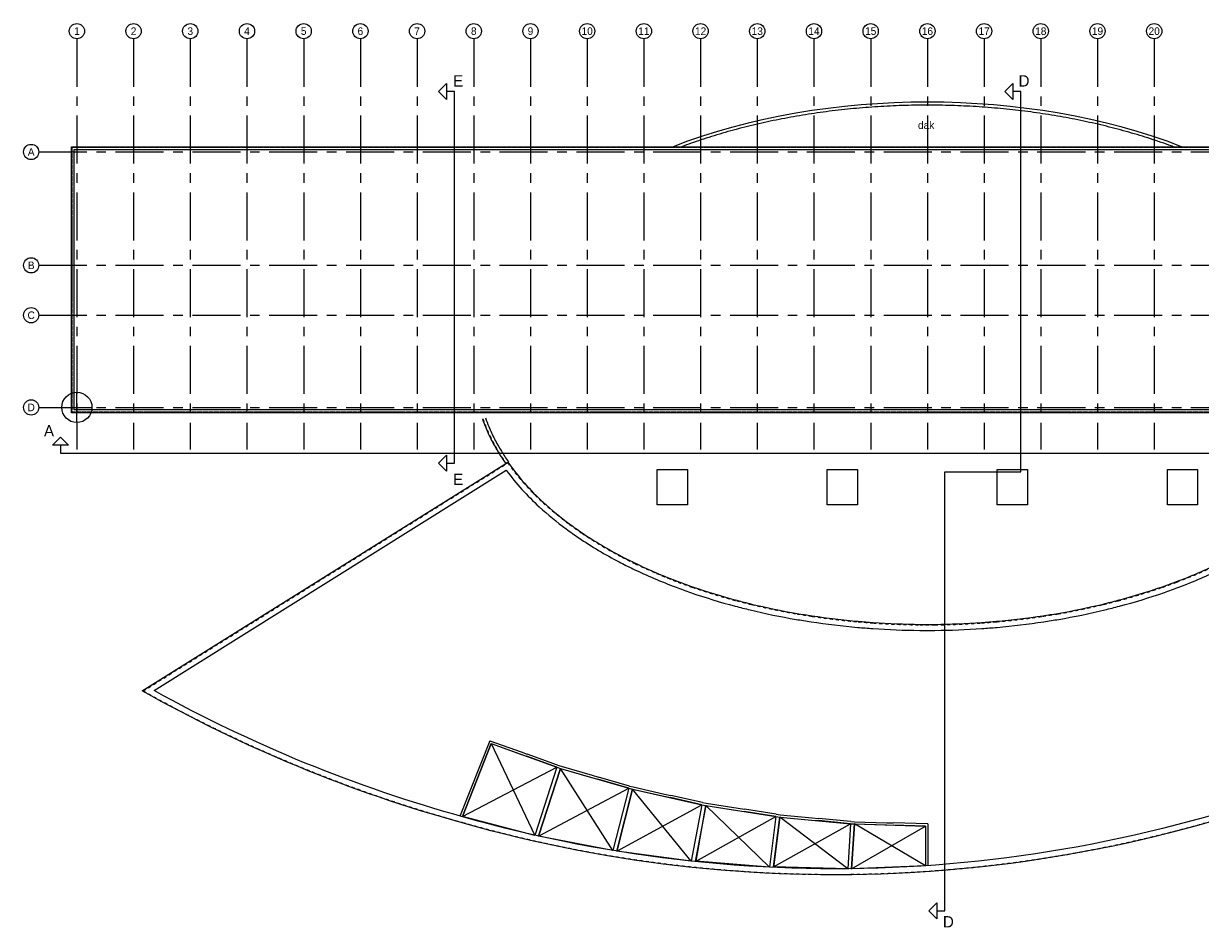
# Model space of a CAD drawing. Header units: millimetres. Extents: x -3528 to 122524, y -34406 to 25397.
# Tile 1 of 16: x -3528 to 74310, y -34406 to 25397. Entities that reach past the tile are written whole.
import ezdxf
from ezdxf.enums import TextEntityAlignment as Align

# ---------------------------------------------------------------- set-up
doc = ezdxf.new("R2010")
doc.units = ezdxf.units.MM
doc.header["$LTSCALE"] = 100
doc.header["$MEASUREMENT"] = 0
for name, pattern in [('CENTER', [50.8, 31.75, -6.35, 6.35, -6.35]), ('HIDDENX2', [0.75, 0.5, -0.25]), ('TEGELS', [4, 2, -2])]:
    doc.linetypes.add(name, pattern=pattern)
doc.layers.get('0').update_dxf_attribs({"linetype": 'CONTINUOUS'})
for name, color, linetype in [('AL27----_DAKEN', 8, 'CONTINUOUS'), ('AL37----_DAKOPENINGEN', 8, 'CONTINUOUS'), ('BL$7----_DOORSNEDE', 8, 'CONTINUOUS'), ('BL$7----_STRAMIEN', 8, 'CONTINUOUS')]:
    doc.layers.add(name, color=color, linetype=linetype)
doc.layers.add('BL$7----_REFPUNT', color=253, linetype='CONTINUOUS', plot=False)
doc.styles.add('02_100', font='B-GBP.shx', dxfattribs={"height": 250})
doc.styles.add('03_200', font='B-GBP.shx', dxfattribs={"height": 700})

# ---------------------------------------------------------------- blocks, each defined once
blk = doc.blocks.new('RJ6')
at = {"color": 0, "linetype": 'ByBlock', "lineweight": -2}
for p, q in [((-50097, -7041), (-52059, -11997)), ((-50011, -7232), (-51920, -12052)), ((-50097, -7041), (-48034, -7784)), ((-50011, -7232), (-48085, -7925)), ((-48085, -7925), (-47684, -8070)), ((-48034, -7784), (-47633, -7928)), ((-45675, -8793), (-47684, -8070)), ((-45624, -8652), (-47633, -7928)), ((-45675, -8793), (-47140, -13302)), ((-45428, -8873), (-46885, -13359)), ((-45675, -8793), (-45428, -8873)), ((-45629, -8650), (-45381, -8731)), ((-45428, -8873), (-43377, -9469)), ((-45386, -8729), (-43335, -9325)), ((-43335, -9325), (-42926, -9444)), ((-43377, -9469), (-42968, -9588)), ((-40917, -10184), (-42968, -9588)), ((-40875, -10040), (-42926, -9444)), ((-40880, -10038), (-40628, -10103)), ((-40633, -10102), (-38548, -10568)), ((-40917, -10184), (-41977, -14311)), ((-40665, -10248), (-41719, -14354)), ((-40917, -10184), (-40665, -10248)), ((-40665, -10248), (-38581, -10714)), ((-38581, -10714), (-38165, -10807)), ((-38548, -10568), (-38133, -10661)), ((-36081, -11273), (-38165, -10807)), ((-36049, -11127), (-38133, -10661)), ((-36081, -11273), (-36795, -15014)), ((-35826, -11322), (-36536, -15041)), ((-36081, -11273), (-35826, -11322)), ((-36053, -11126), (-35798, -11174)), ((-35826, -11322), (-33717, -11656)), ((-35803, -11174), (-33693, -11508)), ((-33717, -11656), (-33296, -11722)), ((-33693, -11508), (-33273, -11574)), ((-31163, -11908), (-33273, -11574)), ((-31187, -12057), (-33296, -11722)), ((-31187, -12057), (-31611, -15413)), ((-30929, -12089), (-31350, -15425)), ((-31187, -12057), (-30929, -12089)), ((-31168, -11908), (-30910, -11940)), ((-30929, -12089), (-28803, -12290)), ((-30915, -11940), (-28789, -12141)), ((-28803, -12290), (-28379, -12330)), ((-28789, -12141), (-28365, -12181)), ((-26253, -12531), (-28379, -12330)), ((-26239, -12382), (-28365, -12181)), ((-26243, -12381), (-25984, -12398)), ((-25989, -12398), (-23854, -12465)), ((-26253, -12531), (-26440, -15512)), ((-26253, -12531), (-25993, -12547)), ((-25993, -12547), (-26180, -15509)), ((-25993, -12547), (-23859, -12614)), ((-23859, -12614), (-23433, -12628)), ((-23854, -12465), (-23428, -12478)), ((-21299, -12695), (-23433, -12628)), ((-21149, -12550), (-23428, -12478)), ((-21299, -12695), (-21299, -15315)), ((-21149, -12550), (-21149, -15315))]:
    blk.add_line(p, q, dxfattribs=at)
blk = doc.blocks.new('PH09-022')
for p, q in [((37285, 17836), (39194, 22656)), ((39194, 22656), (43530, 21095)), ((43530, 21095), (42065, 16586)), ((42320, 16529), (43777, 21015)), ((43777, 21015), (48288, 19704)), ((48288, 19704), (47228, 15577)), ((47486, 15534), (48540, 19640)), ((48540, 19640), (53124, 18615)), ((53124, 18615), (52410, 14874)), ((52740, 14870), (53379, 18566)), ((53379, 18566), (58018, 17832)), ((42065, 16586), (37285, 17836)), ((58018, 17832), (57594, 14475)), ((57868, 14493), (58276, 17799)), ((58276, 17799), (62952, 17357)), ((62952, 17357), (62765, 14376)), ((63025, 14379), (63212, 17341)), ((63212, 17341), (67906, 17193)), ((67906, 17193), (67906, 14573)), ((47228, 15577), (42320, 16529)), ((52410, 14874), (47486, 15534)), ((57594, 14475), (52740, 14870)), ((62765, 14376), (57868, 14493)), ((67906, 14573), (63025, 14379))]:
    blk.add_line(p, q)
at = {"color": 0, "linetype": 'ByBlock', "lineweight": -2}
for p, q in [((39194, 22656), (42065, 16586)), ((37285, 17836), (43530, 21095)), ((47228, 15577), (43777, 21015)), ((42320, 16529), (48288, 19704)), ((52410, 14874), (48540, 19640)), ((47486, 15534), (53124, 18615)), ((57594, 14475), (53379, 18566)), ((52740, 14870), (58018, 17832)), ((57868, 14493), (62952, 17357)), ((62765, 14376), (58276, 17799)), ((63025, 14379), (67906, 17193)), ((67906, 14573), (63212, 17341))]:
    blk.add_line(p, q, dxfattribs=at)

msp = doc.modelspace()

# ---------------------------------------------------------------- linework, layer by layer
at = {"layer": 'AL27----_DAKEN'}
for p, q in [((-350, -350), (-350, 17250)), ((-350, 17250), (112850, 17250)), ((-170, 17070), (112670, 17070)), ((-170, -170), (-170, 17070)), ((93870, -350), (-350, -350)), ((112670, -170), (-170, -170)), ((28358, -3717), (28539, -3602))]:
    msp.add_line(p, q, dxfattribs=at)
at = {"layer": 'AL27----_DAKEN', "linetype": 'HIDDENX2'}
for p, q in [((-320, 17220), (112820, 17220)), ((-320, -320), (-320, 17220)), ((93870, -320), (-320, -320))]:
    msp.add_line(p, q, dxfattribs=at)
at = {"layer": 'AL27----_DAKEN'}
for points in [[(85929, -23489, -0.17338), (25490, -27489, -0.060896), (4327, -18757), (28473, -3646), (28505, -3623, 0.053963), (30849, -6278, 0.026968), (32596, -7718, 0.010498), (33411, -8295, 0.028082), (36049, -9864, 0.00806), (36941, -10313, 0.01166), (38341, -10950, 0.01063), (39767, -11523, 0.006616), (40707, -11864, 0.019043), (43648, -12762, 0.005102), (44617, -13007, 0.017392), (47632, -13628, 0.004191), (48619, -13787, 0.016434), (51677, -14152, 0.003703), (52674, -14230, 0.015982), (55750, -14351, 0.003549), (56750, -14351, 0.015982), (59826, -14230, 0.003703), (60823, -14152, 0.016434), (63881, -13787, 0.004192), (64868, -13628, 0.017391), (67884, -13007, 0.005103), (68852, -12762, 0.019042), (71793, -11864, 0.006617), (72733, -11523, 0.021777), (75559, -10313, 0.009091)], [(85414, -23276, -0.172271), (25598, -27104, -0.059099), (5113, -18737), (28401, -4162, 0.048296), (30579, -6573, 0.026957), (32358, -8040, 0.010498), (33187, -8626, 0.028082), (35864, -10219, 0.008058), (36767, -10674, 0.01166), (38184, -11318, 0.01063), (39626, -11897, 0.006616), (40575, -12241, 0.019043), (43545, -13148, 0.005102), (44522, -13396, 0.017392), (47565, -14022, 0.004191), (48558, -14183, 0.016434), (51643, -14551, 0.003703), (52645, -14629, 0.015982), (55747, -14751, 0.003549), (56753, -14751, 0.015982), (59855, -14629, 0.003703), (60857, -14551, 0.016434), (63942, -14183, 0.004192), (64935, -14022, 0.017391), (67978, -13396, 0.005103), (68955, -13148, 0.019042), (71925, -12241, 0.006617), (72874, -11897, 0.021777), (75732, -10674, 0.009085)]]:
    msp.add_lwpolyline(points, format="xyb", dxfattribs=at)
at = {"layer": 'AL27----_DAKEN', "linetype": 'TEGELS'}
msp.add_lwpolyline([(85890, -23473, -0.173297), (25498, -27461, -0.060762), (4386, -18755), (28489, -3671), (28498, -3665, 0.053508), (30829, -6300, 0.026968), (32578, -7742, 0.010498), (33394, -8320, 0.028082), (36035, -9891, 0.00806), (36928, -10341, 0.01166), (38329, -10977, 0.01063), (39757, -11551, 0.006616), (40697, -11892, 0.019043), (43640, -12791, 0.005102), (44609, -13036, 0.017392), (47627, -13658, 0.004191), (48614, -13817, 0.016434), (51675, -14182, 0.003703), (52672, -14260, 0.015982), (55750, -14381, 0.003549), (56750, -14381, 0.015982), (59828, -14260, 0.003703), (60825, -14182, 0.016434), (63886, -13817, 0.004192), (64873, -13658, 0.017391), (67891, -13036, 0.005103), (68860, -12791, 0.019042), (71803, -11892, 0.006617), (72743, -11551, 0.021777), (75572, -10341, 0.009091)], format="xyb", dxfattribs=at)
at = {"layer": 'AL27----_DAKEN'}
msp.add_ellipse((56250, 3050), major_axis=(-30000, 0), ratio=0.571567, start_param=4.117362, end_param=5.307416, dxfattribs=at)
at = {"layer": 'AL27----_DAKEN', "linetype": 'TEGELS'}
msp.add_ellipse((56250, 2650), major_axis=(-30000, 0), ratio=0.571567, start_param=0.200203, end_param=0.379442, dxfattribs=at)
at = {"layer": 'AL27----_DAKEN'}
for points, knots in [([(72501, 17250), (72410, 17284), (72319, 17317), (71769, 17516), (71303, 17675), (70357, 17977), (69876, 18121), (68902, 18394), (68409, 18522), (67410, 18764), (66905, 18877), (65884, 19088), (65369, 19185), (64330, 19364), (63806, 19445), (62751, 19591), (62220, 19656), (61153, 19768), (60617, 19817), (59540, 19896), (59000, 19927), (57917, 19973), (57375, 19988), (56290, 20000), (55747, 19997), (54662, 19976), (54120, 19956), (53039, 19901), (52500, 19865), (51426, 19776), (50891, 19723), (49827, 19601), (49298, 19531), (48247, 19376), (47725, 19290), (46691, 19103), (46179, 19001), (45164, 18781), (44662, 18664), (43670, 18413), (43180, 18280), (42213, 17999), (41737, 17850), (40838, 17553), (40415, 17404), (39999, 17250)], [4.137165, 4.137165, 4.137165, 4.137165, 4.148078, 4.148078, 4.20256, 4.20256, 4.257042, 4.257042, 4.311524, 4.311524, 4.366006, 4.366006, 4.420488, 4.420488, 4.47497, 4.47497, 4.529452, 4.529452, 4.583934, 4.583934, 4.638416, 4.638416, 4.692898, 4.692898, 4.74738, 4.74738, 4.801862, 4.801862, 4.856344, 4.856344, 4.910826, 4.910826, 4.965308, 4.965308, 5.01979, 5.01979, 5.074272, 5.074272, 5.128754, 5.128754, 5.183236, 5.183236, 5.237717, 5.237717, 5.287613, 5.287613, 5.287613, 5.287613]), ([(26821, -770), (26888, -960), (26962, -1150), (27158, -1621), (27288, -1901), (27573, -2458), (27728, -2734), (28040, -3246), (28195, -3483), (28358, -3717)], [6.4833886, 6.4833886, 6.4833886, 6.4833886, 6.5172579, 6.5172579, 6.5678625, 6.5678625, 6.6184671, 6.6184671, 6.6625503, 6.6625503, 6.6625503, 6.6625503]), ([(27023, -698), (27090, -889), (27164, -1079), (27357, -1542), (27484, -1814), (27761, -2355), (27911, -2623), (28219, -3129), (28374, -3366), (28539, -3602)], [6.4833886, 6.4833886, 6.4833886, 6.4833886, 6.517988, 6.517988, 6.5680199, 6.5680199, 6.6180517, 6.6180517, 6.6629975, 6.6629975, 6.6629975, 6.6629975])]:
    msp.add_open_spline(points, degree=3, knots=knots, dxfattribs=at)
at = {"layer": 'AL37----_DAKOPENINGEN'}
for points in [[(38375, -4113), (40375, -4113), (40375, -6434), (38375, -6434)], [(49625, -4113), (51625, -4113), (51625, -6434), (49625, -6434)], [(60875, -4113), (62875, -4113), (62875, -6434), (60875, -6434)], [(72125, -4113), (74125, -4113), (74125, -6434), (72125, -6434)]]:
    msp.add_lwpolyline(points, close=True, dxfattribs=at)
at = {"layer": 'BL$7----_DOORSNEDE'}
for p, q in [((24436, 21434), (24436, 20375)), ((61906, 21434), (61906, 20375)), ((-1622, -2496), (-1093, -1966)), ((-1093, -1966), (-563, -2496)), ((-563, -2496), (-1622, -2496)), ((24436, -3164), (24436, -4223)), ((56870, -32766), (56870, -33825))]:
    msp.add_line(p, q, dxfattribs=at)
for points in [[(24436, 20375), (23907, 20904), (24436, 21434)], [(61906, 20375), (61377, 20904), (61906, 21434)], [(24436, -3694), (24965, -3694), (24965, 20904), (24436, 20904)], [(56870, -33295), (57399, -33295), (57399, -4258), (62435, -4258), (62435, 20904), (61906, 20904)], [(-1093, -2496), (-1093, -3025), (116665, -3025), (116665, -2496)], [(24436, -4223), (23907, -3694), (24436, -3164)], [(56870, -33825), (56341, -33295), (56870, -32766)]]:
    msp.add_lwpolyline(points, dxfattribs=at)
at = {"layer": 'BL$7----_REFPUNT', "linetype": 'Continuous'}
for p, q in [((0, -1000), (0, 1000)), ((-1000, 0), (1000, 0))]:
    msp.add_line(p, q, dxfattribs=at)
msp.add_circle((0, 0), 1000, dxfattribs=at)
at = {"layer": 'BL$7----_STRAMIEN', "linetype": 'CENTER'}
for p, q in [((0, 24388), (0, -2778)), ((3750, 24388), (3750, -2778)), ((7500, 24388), (7500, -2778)), ((11250, 24388), (11250, -2778)), ((15000, 24388), (15000, -2778)), ((18750, 24388), (18750, -2778)), ((22500, 24388), (22500, -2778)), ((26250, 24388), (26250, -2778)), ((30000, 24388), (30000, -2778)), ((33750, 24388), (33750, -2778)), ((37500, 24388), (37500, -2778)), ((41250, 24388), (41250, -2778)), ((45000, 24388), (45000, -2778)), ((48750, 24388), (48750, -2778)), ((52500, 24388), (52500, -2778)), ((56250, 24388), (56250, -2778)), ((60000, 24388), (60000, -2778)), ((63750, 24388), (63750, -2778)), ((67500, 24388), (67500, -2778)), ((71250, 24388), (71250, -2778)), ((-2519, 16900), (119628, 16900)), ((-2519, 9400), (119628, 9400)), ((-2519, 6100), (119628, 6100)), ((-2519, 0), (119628, 0))]:
    msp.add_line(p, q, dxfattribs=at)
at = {"layer": 'BL$7----_STRAMIEN', "linetype": 'Continuous'}
for centre in [(0, 24893), (3750, 24893), (7500, 24893), (11250, 24893), (15000, 24893), (18750, 24893), (22500, 24893), (26250, 24893), (30000, 24893), (33750, 24893), (37500, 24893), (41250, 24893), (45000, 24893), (48750, 24893), (52500, 24893), (56250, 24893), (60000, 24893), (63750, 24893), (67500, 24893), (71250, 24893), (-3023, 16900), (-3023, 9400), (-3023, 6100), (-3023, 0)]:
    msp.add_circle(centre, 505, dxfattribs=at)

# ---------------------------------------------------------------- block references
at = {"layer": 'AL27----_DAKEN'}
msp.add_blockref('RJ6', (77419, -15009), dxfattribs=at)
at = {"layer": 'AL37----_DAKOPENINGEN'}
msp.add_blockref('PH09-022', (-11786, -44897), dxfattribs=at)

# ---------------------------------------------------------------- texts
at = {"layer": 'AL27----_DAKEN', "style": '03_200'}
msp.add_text('dak', height=500, dxfattribs=at).set_placement((55629, 18426))
at = {"layer": 'BL$7----_DOORSNEDE', "style": '02_100'}
for s, p in [('E', (24882, 21228)), ('D', (62279, 21228)), ('A', (-2177, -1920)), ('E', (24882, -5138)), ('D', (57275, -34406))]:
    msp.add_text(s, height=750, dxfattribs=at).set_placement(p)
at = {"layer": 'BL$7----_STRAMIEN', "style": '03_200'}
for s, p in [('1', (0, 24893)), ('2', (3750, 24893)), ('3', (7500, 24893)), ('4', (11250, 24893)), ('5', (15000, 24893)), ('6', (18750, 24893)), ('7', (22500, 24893)), ('8', (26250, 24893)), ('9', (30000, 24893)), ('10', (33750, 24893)), ('11', (37500, 24893)), ('12', (41250, 24893)), ('13', (45000, 24893)), ('14', (48750, 24893)), ('15', (52500, 24893)), ('16', (56250, 24893)), ('17', (60000, 24893)), ('18', (63750, 24893)), ('19', (67500, 24893)), ('20', (71250, 24893)), ('A', (-3023, 16900)), ('B', (-3023, 9400)), ('C', (-3023, 6100)), ('D', (-3023, 0))]:
    msp.add_text(s, height=500, dxfattribs=at).set_placement(p, align=Align.MIDDLE)

doc.saveas('drawing.dxf')
